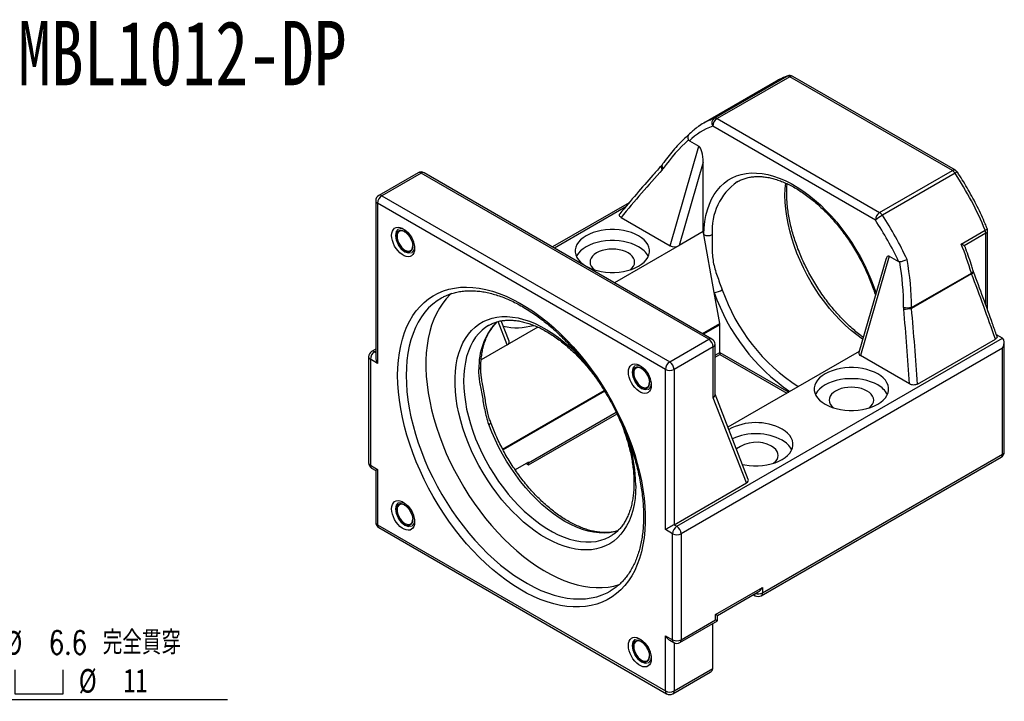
# Model space of a CAD drawing. Header units: millimetres. Extents: x 27 to 274, y 2 to 201.
# Tile 3 of 3: x 116 to 261, y 100 to 201. Entities that reach past the tile are written whole.
import ezdxf

# ---------------------------------------------------------------- set-up
doc = ezdxf.new("R2010")
doc.units = ezdxf.units.MM
doc.layers.add('FORMAT', color=7, linetype='Continuous')
doc.styles.add('SLDTEXTSTYLE0', font='TXT', dxfattribs={"width": 0.75})
doc.styles.add('SLDTEXTSTYLE1', font='TXT', dxfattribs={"width": 0.75, "bigfont": 'bigfont'})
doc.styles.add('SLDTEXTSTYLE3', font='TXT', dxfattribs={"width": 0.666667})
doc.dimstyles.new('SLDDIMSTYLE8', dxfattribs={"dimtxt": 3.5, "dimasz": 2.5, "dimexe": 0, "dimexo": 0.0625, "dimgap": 0.875, "dimtad": 0, "dimtih": 1, "dimtoh": 1, "dimdec": 1, "dimrnd": 1e-09, "dimzin": 12, "dimdsep": 46, "dimtxsty": 'SLDTEXTSTYLE0', "dimsah": 1, "dimcen": 0, "dimadec": 0, "dimazin": 3, "dimtfac": 1, "dimtofl": 0, "dimtmove": 0, "dimatfit": 3, "dimfxl": 0, "dimfrac": 2, "dimtolj": 1, "dimtzin": 12, "dimarcsym": 0})

# ---------------------------------------------------------------- blocks, each defined once
blk = doc.blocks.new('SW_SYMBOL_HOLE_SPOT')
at = {"layer": 'FORMAT', "color": 0}
for p, q in [((0, 875), (0, 75)), ((1600, 75), (1600, 875)), ((0, 75), (1600, 75))]:
    blk.add_line(p, q, dxfattribs=at)
blk = doc.blocks.new('_D_10')
at = {"layer": 'FORMAT'}
for p, q in [((91.04, 131.85), (104.25, 100.21)), ((104.25, 100.21), (146.25, 100.21))]:
    blk.add_line(p, q, dxfattribs=at)
blk.add_solid([(91.04, 131.85), (91.77, 129.45), (92.24, 129.64)], dxfattribs=at)
at = {"layer": 'FORMAT', "xscale": 0.004470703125, "yscale": 0.004470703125, "zscale": 0.004470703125}
blk.add_blockref('SW_SYMBOL_HOLE_SPOT', (114.8, 100.69), dxfattribs=at)
at = {"layer": 'FORMAT', "char_height": 3.5, "attachment_point": 1}
for s, insert, style in [('4 x', (105.84, 110.38), 'SLDTEXTSTYLE3'), ('%%c', (113.25, 110.33), 'SLDTEXTSTYLE0'), ('6.6 \\M+18AAE\\M+19153\\M+18AD1\\M+190FA', (119.84, 110.38), 'SLDTEXTSTYLE1'), ('%%c', (124.25, 104.72), 'SLDTEXTSTYLE0'), ('11', (130.84, 104.77), 'SLDTEXTSTYLE0')]:
    blk.add_mtext(s, dxfattribs=dict(at, insert=insert, style=style))

msp = doc.modelspace()

# ---------------------------------------------------------------- linework, layer by layer
at = {"color": 7, "linetype": 'Continuous', "lineweight": 25}
for p, q in [((218.231, 186.13), (228.979, 192.334)), ((229.378, 192.266), (218.63, 186.062)), ((253.428, 178.383), (229.378, 192.266)), ((253.878, 178.427), (229.828, 192.311)), ((227.405, 191.61), (216.657, 185.405)), ((242.044, 171.076), (217.994, 184.959)), ((218.63, 186.062), (242.68, 172.178)), ((214.553, 182.782), (215.948, 181.976)), ((211.705, 167.279), (215.948, 181.976)), ((216.584, 179.63), (213.027, 167.307)), ((216.584, 169.361), (216.584, 179.63)), ((174.415, 178.063), (168.616, 174.716)), ((174.865, 178.019), (169.066, 174.672)), ((217.433, 153.445), (174.865, 178.019)), ((217.883, 153.489), (175.315, 178.063)), ((242.68, 172.178), (253.428, 178.383)), ((253.828, 177.989), (243.08, 171.785)), ((221.656, 176.745), (221.619, 176.723)), ((168.166, 173.937), (168.166, 150.777)), ((168.43, 173.569), (168.43, 149.89)), ((210.998, 148.995), (168.43, 173.569)), ((169.066, 174.672), (211.634, 150.098)), ((205.625, 173.626), (194.313, 167.096)), ((204.45, 171.468), (211.705, 167.279)), ((172.401, 169.378), (172.372, 169.393)), ((216.584, 169.361), (213.027, 167.307)), ((216.66, 168.94), (216.584, 169.361)), ((218.208, 160.385), (216.66, 168.94)), ((254.745, 167.532), (258.28, 169.573)), ((258.374, 169.134), (255.167, 167.283)), ((258.638, 157.789), (258.638, 169.502)), ((213.027, 167.307), (203.487, 161.8)), ((243.586, 165.249), (239.611, 151.478)), ((244.09, 165.73), (239.848, 151.033)), ((244.09, 165.73), (245.485, 164.925)), ((256.273, 163.139), (247.385, 158.008)), ((247.408, 158.147), (256.238, 163.244)), ((256.559, 163.42), (256.512, 163.561)), ((219.042, 155.776), (218.208, 160.385)), ((187.893, 153.158), (186.715, 156.171)), ((184.887, 155.518), (184.844, 155.493)), ((192.143, 155.252), (187.622, 152.641)), ((219.059, 151.52), (219.059, 155.6)), ((211.634, 150.098), (217.433, 153.445)), ((212.695, 125.806), (260.849, 153.604)), ((248.267, 146.831), (259.788, 153.482)), ((260.849, 153.604), (259.946, 154.125)), ((261.113, 136.824), (261.113, 153.022)), ((168.166, 152.001), (167.556, 151.649)), ((187.622, 152.641), (183.756, 150.41)), ((218.069, 152.343), (212.271, 148.995)), ((260.849, 152.135), (213.331, 124.703)), ((218.069, 144.781), (218.069, 152.343)), ((218.333, 145.241), (218.333, 152.71)), ((239.664, 151.661), (220.238, 140.447)), ((260.849, 136.457), (260.849, 152.135)), ((167.106, 150.869), (167.106, 135.192)), ((167.369, 150.502), (167.369, 134.824)), ((168.43, 149.89), (167.369, 150.502)), ((218.333, 150.796), (219.059, 151.215)), ((219.059, 151.215), (228.975, 145.491)), ((247.103, 146.844), (239.848, 151.033)), ((207.401, 149.173), (207.372, 149.188)), ((210.998, 125.316), (210.998, 148.995)), ((212.271, 148.995), (212.271, 126.051)), ((184.384, 144.464), (183.994, 146.616)), ((222.977, 132.231), (218.069, 144.781)), ((223.248, 132.748), (218.333, 145.318)), ((190.775, 134.887), (203.847, 142.434)), ((225.166, 115.553), (260.662, 136.045)), ((225.352, 115.965), (260.849, 136.457)), ((167.369, 134.824), (168.43, 134.212)), ((167.556, 134.412), (168.166, 134.06)), ((168.166, 134.06), (168.166, 126.414)), ((168.43, 134.212), (168.43, 126.047)), ((190.775, 135.273), (188.8, 134.133)), ((190.44, 135.08), (190.775, 134.887)), ((190.775, 135.192), (190.775, 135.273)), ((212.271, 126.051), (222.977, 132.231)), ((172.401, 128.961), (172.372, 128.977)), ((168.43, 126.047), (210.998, 101.473)), ((168.616, 125.634), (211.184, 101.061)), ((212.059, 124.703), (210.998, 125.316)), ((212.271, 126.051), (212.695, 125.806)), ((202.801, 124.293), (202.885, 124.34)), ((212.059, 109.026), (212.059, 124.703)), ((213.331, 124.703), (213.331, 109.026)), ((218.422, 112.781), (225.352, 116.782)), ((225.352, 116.782), (225.352, 115.965)), ((202.813, 116.216), (202.849, 116.237)), ((218.686, 112.629), (224.716, 116.11)), ((224.009, 115.702), (224.266, 115.553)), ((218.422, 111.965), (218.422, 112.781)), ((218.686, 111.813), (218.686, 112.629)), ((213.145, 108.614), (218.686, 111.813)), ((213.331, 109.026), (218.422, 111.965)), ((217.998, 104.779), (217.998, 111.415)), ((210.998, 109.638), (212.059, 109.026)), ((210.998, 101.473), (210.998, 109.638)), ((207.401, 108.756), (207.372, 108.772)), ((211.634, 108.966), (212.245, 108.614)), ((212.084, 101.061), (217.625, 104.259)), ((212.271, 101.473), (217.998, 104.779))]:
    msp.add_line(p, q, dxfattribs=at)
at = {"color": 8, "linetype": 'Continuous', "lineweight": 25}
for p, q in [((228.979, 192.334), (229.079, 192.38)), ((205.127, 173.034), (194.577, 166.943)), ((258.374, 158.519), (258.374, 169.134)), ((187.622, 152.641), (186.278, 156.077)), ((216.482, 154.298), (219.042, 155.776)), ((219.059, 155.6), (216.643, 154.205)), ((168.166, 151.697), (168.006, 151.604)), ((168.006, 151.604), (168.166, 151.511)), ((218.333, 151.101), (219.059, 151.52)), ((219.059, 151.52), (229.239, 145.643)), ((186.925, 137.235), (201.934, 145.9)), ((202.019, 145.763), (186.999, 137.092)), ((190.775, 135.192), (203.728, 142.669)), ((190.704, 135.232), (190.775, 135.192)), ((212.271, 108.599), (212.271, 101.473))]:
    msp.add_line(p, q, dxfattribs=at)
at = {"color": 8, "linetype": 'Continuous', "lineweight": 25, "flags": 128}
for points in [[(228.979, 192.334), (228.331, 192.078), (228.245, 192.04)], [(217.553, 185.861), (217.72, 185.932), (218.231, 186.13)], [(216.66, 168.94), (216.714, 169.92), (216.825, 170.86), (216.993, 171.757), (217.217, 172.607), (217.496, 173.406), (217.829, 174.151), (218.214, 174.838), (218.65, 175.464), (219.136, 176.028), (219.668, 176.526), (220.244, 176.956), (220.863, 177.316), (221.521, 177.605), (222.216, 177.822), (222.944, 177.966), (223.703, 178.035), (224.489, 178.03), (225.299, 177.951), (226.129, 177.799), (226.976, 177.572), (227.836, 177.274), (228.706, 176.905), (229.581, 176.466), (230.458, 175.96), (231.333, 175.388), (232.202, 174.754), (233.062, 174.059), (233.909, 173.308), (234.739, 172.502), (235.549, 171.646), (236.335, 170.743), (237.094, 169.797), (237.822, 168.813), (238.517, 167.794), (239.175, 166.745), (239.794, 165.67), (240.37, 164.574), (240.902, 163.462), (241.388, 162.339), (241.824, 161.208), (242.148, 160.267)], [(240.177, 153.439), (240.129, 153.472), (239.286, 154.09), (238.453, 154.767), (237.632, 155.5), (236.829, 156.286), (236.046, 157.121), (235.287, 158.003), (234.555, 158.926), (233.854, 159.886), (233.186, 160.881), (232.555, 161.904), (231.964, 162.951), (231.415, 164.018), (230.91, 165.1), (230.452, 166.192), (230.044, 167.29), (229.686, 168.387), (229.38, 169.481), (229.128, 170.564), (228.931, 171.634), (228.789, 172.684), (228.704, 173.71), (228.676, 174.708), (228.704, 175.674), (228.782, 176.542)], [(171.155, 168.658), (171.184, 168.332), (171.27, 167.988), (171.409, 167.641), (171.594, 167.309), (171.817, 167.006), (172.067, 166.746), (172.333, 166.542), (172.602, 166.404), (172.861, 166.337), (173.099, 166.346), (173.305, 166.428), (173.468, 166.582), (173.581, 166.799), (173.639, 167.069), (173.646, 167.22)], [(256.238, 163.244), (256.35, 163.317), (256.436, 163.39), (256.492, 163.46), (256.515, 163.523), (256.512, 163.561)], [(256.273, 163.139), (256.386, 163.21), (256.474, 163.277), (256.533, 163.337), (256.56, 163.388), (256.559, 163.419)], [(177.865, 159.547), (177.247, 159.155), (176.596, 158.652), (175.99, 158.083), (175.43, 157.45), (174.918, 156.753), (174.454, 155.996), (174.042, 155.181), (173.682, 154.311), (173.376, 153.388), (173.124, 152.416), (172.927, 151.397), (172.786, 150.334), (172.701, 149.232), (172.673, 148.093)], [(206.614, 131.847), (206.586, 130.864), (206.502, 129.918), (206.362, 129.012), (206.168, 128.15), (205.919, 127.337), (205.617, 126.574), (205.263, 125.866), (204.859, 125.216), (204.406, 124.625), (203.907, 124.098), (203.362, 123.635), (202.776, 123.239), (202.149, 122.911), (201.485, 122.654), (200.786, 122.467), (200.056, 122.352), (199.297, 122.309), (198.513, 122.338), (197.707, 122.44), (196.882, 122.613), (196.042, 122.858), (195.19, 123.173), (194.33, 123.556), (193.466, 124.006), (192.6, 124.522), (191.738, 125.101), (190.881, 125.741), (190.035, 126.438), (189.202, 127.191), (188.386, 127.995), (187.591, 128.848), (186.819, 129.746), (186.074, 130.685), (185.359, 131.661), (184.678, 132.671), (184.032, 133.709), (183.425, 134.772), (182.859, 135.855), (182.337, 136.953), (181.86, 138.063), (181.431, 139.178), (181.052, 140.296), (180.724, 141.41), (180.449, 142.517), (180.227, 143.611), (180.06, 144.688), (179.948, 145.744), (179.892, 146.773), (179.892, 147.773), (179.948, 148.738), (180.06, 149.664), (180.227, 150.548), (180.449, 151.387), (180.724, 152.175), (181.052, 152.911), (181.431, 153.59), (181.86, 154.211), (182.337, 154.77), (182.859, 155.266), (183.425, 155.696), (184.032, 156.058), (184.678, 156.35), (185.359, 156.573), (186.074, 156.724), (186.819, 156.803), (187.591, 156.81), (188.386, 156.744), (189.202, 156.606), (190.035, 156.397), (190.881, 156.117), (191.738, 155.768), (192.6, 155.351), (193.466, 154.868), (194.33, 154.32), (195.19, 153.711), (196.042, 153.042), (196.882, 152.316), (197.707, 151.537), (198.513, 150.708), (198.686, 150.522)], [(184.844, 155.493), (184.446, 155.238), (183.897, 154.805), (183.392, 154.305), (182.935, 153.742), (182.526, 153.116), (182.168, 152.432), (181.862, 151.692), (181.61, 150.899), (181.413, 150.057), (181.272, 149.17), (181.186, 148.242), (181.158, 147.277), (181.186, 146.279), (181.272, 145.252), (181.413, 144.202), (181.61, 143.133), (181.862, 142.049), (182.168, 140.956), (182.526, 139.858), (182.935, 138.761), (183.392, 137.669), (183.897, 136.587), (184.446, 135.52), (185.038, 134.472), (185.668, 133.449), (186.336, 132.455), (187.037, 131.494), (187.769, 130.571), (188.528, 129.69), (189.311, 128.855), (190.115, 128.068), (190.935, 127.335), (191.769, 126.658), (192.612, 126.041), (193.461, 125.485), (194.311, 124.994), (195.16, 124.57), (196.003, 124.214), (196.836, 123.929), (197.657, 123.715), (198.46, 123.573), (199.244, 123.504), (200.003, 123.509), (200.735, 123.587), (201.436, 123.738), (202.103, 123.962), (202.734, 124.256), (202.801, 124.293)], [(172.673, 148.093), (172.701, 146.922), (172.786, 145.722), (172.927, 144.497), (173.124, 143.25), (173.376, 141.987), (173.682, 140.71), (174.042, 139.424), (174.454, 138.133), (174.918, 136.842), (175.43, 135.554), (175.99, 134.273), (176.596, 133.004), (177.247, 131.751), (177.939, 130.517), (178.671, 129.307), (179.441, 128.124), (180.245, 126.973), (181.082, 125.856), (181.948, 124.778), (182.842, 123.742), (183.759, 122.752), (184.698, 121.81), (185.654, 120.919), (186.626, 120.083), (187.61, 119.304), (188.602, 118.584), (189.6, 117.926), (190.601, 117.332), (191.6, 116.804), (192.596, 116.344), (193.584, 115.952), (194.562, 115.631), (195.527, 115.381), (196.475, 115.204), (197.403, 115.098), (198.309, 115.066), (199.189, 115.107), (200.041, 115.221), (200.862, 115.408), (201.649, 115.666), (202.4, 115.996), (202.813, 116.216)], [(206.155, 148.453), (206.184, 148.127), (206.27, 147.783), (206.409, 147.436), (206.594, 147.104), (206.817, 146.8), (207.067, 146.541), (207.333, 146.337), (207.602, 146.199), (207.861, 146.132), (208.099, 146.14), (208.305, 146.223), (208.468, 146.377), (208.581, 146.594), (208.639, 146.864), (208.646, 147.015)], [(184.9, 140.851), (185.014, 140.923), (185.101, 140.991), (185.159, 141.052), (185.185, 141.106), (185.184, 141.139)], [(203.953, 125.12), (203.436, 124.979), (202.713, 124.854), (201.96, 124.805), (201.18, 124.83), (200.378, 124.932), (199.555, 125.107), (198.717, 125.357), (197.868, 125.68), (197.01, 126.074), (196.149, 126.538), (195.287, 127.069), (194.43, 127.665), (193.58, 128.323), (192.742, 129.041), (191.92, 129.814), (191.117, 130.64), (190.337, 131.514), (189.584, 132.434), (188.861, 133.393), (188.171, 134.388), (187.518, 135.415), (186.905, 136.469), (186.334, 137.544), (185.808, 138.636), (185.329, 139.74), (184.9, 140.851)], [(171.155, 128.242), (171.184, 127.916), (171.27, 127.571), (171.409, 127.225), (171.594, 126.892), (171.817, 126.589), (172.067, 126.329), (172.333, 126.126), (172.602, 125.987), (172.861, 125.921), (173.099, 125.929), (173.305, 126.012), (173.468, 126.165), (173.581, 126.382), (173.639, 126.652), (173.646, 126.803)], [(206.155, 108.037), (206.184, 107.711), (206.27, 107.366), (206.409, 107.02), (206.594, 106.687), (206.817, 106.384), (207.067, 106.124), (207.333, 105.92), (207.602, 105.782), (207.861, 105.715), (208.099, 105.724), (208.305, 105.807), (208.468, 105.96), (208.581, 106.177), (208.639, 106.447), (208.646, 106.598)]]:
    msp.add_lwpolyline(points, dxfattribs=at)
at = {"color": 7, "linetype": 'Continuous', "lineweight": 25, "flags": 128}
for points in [[(228.245, 192.04), (227.707, 191.777), (227.405, 191.61)], [(170.518, 168.811), (170.547, 169.154), (170.633, 169.452), (170.772, 169.695), (170.961, 169.874), (171.192, 169.984), (171.458, 170.021), (171.75, 169.983), (172.058, 169.872), (172.37, 169.691), (172.678, 169.447), (172.97, 169.148), (173.236, 168.804), (173.467, 168.428), (173.656, 168.03), (173.795, 167.626), (173.881, 167.229), (173.909, 166.853), (173.881, 166.51), (173.795, 166.212), (173.656, 165.969), (173.467, 165.789), (173.236, 165.68), (172.97, 165.643), (172.678, 165.681), (172.37, 165.792), (172.058, 165.973), (171.75, 166.217), (171.458, 166.515), (171.192, 166.859), (170.961, 167.236), (170.772, 167.633), (170.633, 168.037), (170.547, 168.434), (170.518, 168.811)], [(172.479, 169.332), (172.479, 169.332), (172.22, 169.448), (171.973, 169.491), (171.752, 169.458), (171.567, 169.352), (171.428, 169.176), (171.342, 168.941), (171.312, 168.658), (171.342, 168.342), (171.428, 168.007), (171.567, 167.671), (171.752, 167.352), (171.973, 167.063), (172.22, 166.821), (172.479, 166.638), (172.739, 166.522), (172.985, 166.479), (173.207, 166.512), (173.391, 166.618), (173.53, 166.794), (173.617, 167.028), (173.646, 167.311), (173.646, 167.311)], [(207.038, 168.749), (206.541, 169.003), (205.994, 169.221), (205.406, 169.399), (204.785, 169.535), (204.14, 169.627), (203.481, 169.673), (202.817, 169.673), (202.158, 169.627), (201.513, 169.535), (200.892, 169.399), (200.304, 169.221), (199.757, 169.003), (199.26, 168.749), (198.819, 168.462), (198.442, 168.146), (198.134, 167.807), (197.898, 167.448), (197.739, 167.076), (197.659, 166.695), (197.659, 166.312), (197.739, 165.931), (197.898, 165.559), (198.134, 165.2), (198.442, 164.861), (198.819, 164.545), (199.26, 164.258), (199.757, 164.004), (200.304, 163.786), (200.892, 163.608), (201.513, 163.472), (202.158, 163.381), (202.817, 163.334), (203.481, 163.334), (204.14, 163.381), (204.785, 163.472), (205.406, 163.608), (205.994, 163.786), (206.541, 164.004), (207.038, 164.258), (207.479, 164.545), (207.856, 164.861), (208.164, 165.2), (208.4, 165.559), (208.559, 165.931), (208.639, 166.312), (208.639, 166.695), (208.559, 167.076), (208.4, 167.448), (208.164, 167.807), (207.856, 168.146), (207.479, 168.462), (207.038, 168.749)], [(207.038, 167.116), (206.541, 167.37), (205.994, 167.588), (205.406, 167.766), (204.785, 167.902), (204.14, 167.994), (203.481, 168.04), (202.817, 168.04), (202.158, 167.994), (201.513, 167.902), (200.892, 167.766), (200.304, 167.588), (199.757, 167.37), (199.26, 167.116), (198.819, 166.829), (198.442, 166.513), (198.134, 166.174), (197.898, 165.815), (197.834, 165.687)], [(205.482, 166.218), (205.089, 166.412), (204.647, 166.568), (204.169, 166.682), (203.665, 166.752), (203.149, 166.776), (202.633, 166.752), (202.129, 166.682), (201.651, 166.568), (201.209, 166.412), (200.816, 166.218), (200.479, 165.99), (200.209, 165.735), (200.011, 165.459), (199.89, 165.169), (199.849, 164.87), (199.89, 164.572), (200.011, 164.282), (200.209, 164.006), (200.479, 163.751), (200.53, 163.712)], [(205.768, 163.712), (205.819, 163.751), (206.089, 164.006), (206.287, 164.282), (206.408, 164.572), (206.449, 164.87), (206.408, 165.169), (206.287, 165.459), (206.089, 165.735), (205.819, 165.99), (205.482, 166.218)], [(171.4, 148.093), (171.428, 149.252), (171.513, 150.375), (171.654, 151.458), (171.851, 152.498), (172.103, 153.492), (172.41, 154.436), (172.77, 155.328), (173.182, 156.165), (173.646, 156.944), (174.159, 157.663), (174.72, 158.32), (175.328, 158.913), (175.98, 159.44), (176.674, 159.898), (177.409, 160.288), (178.182, 160.607), (178.99, 160.855), (179.832, 161.031), (180.704, 161.134), (181.604, 161.165), (182.529, 161.122), (183.477, 161.006), (184.443, 160.817), (185.426, 160.557), (186.422, 160.225), (187.429, 159.823), (188.442, 159.353), (189.459, 158.814), (190.477, 158.21), (191.493, 157.542), (192.503, 156.812), (193.505, 156.023), (194.495, 155.176), (195.47, 154.275), (196.427, 153.322), (197.364, 152.32), (198.277, 151.272), (199.163, 150.182), (200.021, 149.053), (200.846, 147.888), (201.637, 146.691), (202.391, 145.465), (203.106, 144.215), (203.78, 142.945), (204.41, 141.657), (204.994, 140.357), (205.532, 139.048), (206.02, 137.735), (206.458, 136.421), (206.845, 135.11), (207.178, 133.806), (207.458, 132.514), (207.682, 131.238), (207.851, 129.981), (207.964, 128.747), (208.021, 127.54), (208.021, 126.365), (207.964, 125.223), (207.851, 124.12), (207.682, 123.058), (207.458, 122.041), (207.178, 121.072), (206.845, 120.153), (206.458, 119.289), (206.02, 118.48), (205.532, 117.731), (204.994, 117.042), (204.41, 116.417), (203.78, 115.857), (203.106, 115.364), (202.391, 114.94), (201.637, 114.585), (200.846, 114.301), (200.021, 114.09), (199.163, 113.95), (198.277, 113.883), (197.364, 113.89), (196.427, 113.969), (195.47, 114.121), (194.495, 114.346), (193.505, 114.642), (192.503, 115.009), (191.493, 115.445), (190.477, 115.95), (189.459, 116.522), (188.442, 117.158), (187.429, 117.857), (186.422, 118.617), (185.426, 119.436), (184.443, 120.31), (183.477, 121.237), (182.529, 122.215), (181.604, 123.241), (180.704, 124.31), (179.832, 125.42), (178.99, 126.568), (178.182, 127.749), (177.409, 128.961), (176.674, 130.199), (175.98, 131.459), (175.328, 132.739), (174.72, 134.033), (174.159, 135.338), (173.646, 136.65), (173.182, 137.964), (172.77, 139.277), (172.41, 140.585), (172.103, 141.883), (171.851, 143.168), (171.654, 144.435), (171.513, 145.681), (171.428, 146.902), (171.4, 148.093)], [(179.359, 160.207), (179.187, 160.05), (178.603, 159.448), (178.067, 158.783), (177.579, 158.056), (177.141, 157.27), (176.755, 156.427), (176.422, 155.53), (176.142, 154.582), (175.918, 153.585), (175.749, 152.544), (175.636, 151.461), (175.579, 150.341), (175.579, 149.185), (175.636, 147.999), (175.749, 146.786), (175.918, 145.55), (176.142, 144.294), (176.422, 143.023), (176.755, 141.742), (177.141, 140.453), (177.579, 139.161), (178.067, 137.871), (178.603, 136.586), (179.187, 135.311), (179.815, 134.049), (180.487, 132.805), (181.199, 131.582), (181.951, 130.385), (182.738, 129.218), (183.559, 128.083), (184.411, 126.986), (185.291, 125.929), (186.197, 124.915), (187.125, 123.948), (188.073, 123.032), (189.038, 122.168), (190.016, 121.36), (191.004, 120.61), (192, 119.921), (192.999, 119.295), (194, 118.734), (194.998, 118.239), (195.99, 117.813), (196.974, 117.457), (197.946, 117.171), (198.902, 116.957), (199.841, 116.815), (200.758, 116.747), (201.652, 116.751), (202.518, 116.829), (203.355, 116.979), (204.159, 117.202), (204.195, 117.213)], [(219.059, 151.52), (219.059, 151.403), (219.059, 151.313), (219.059, 151.251), (219.059, 151.219), (219.059, 151.215)], [(205.518, 148.606), (205.547, 148.949), (205.633, 149.247), (205.772, 149.49), (205.961, 149.669), (206.192, 149.779), (206.458, 149.816), (206.75, 149.778), (207.058, 149.667), (207.37, 149.486), (207.678, 149.242), (207.97, 148.943), (208.236, 148.599), (208.467, 148.222), (208.656, 147.825), (208.795, 147.421), (208.881, 147.024), (208.909, 146.648), (208.881, 146.305), (208.795, 146.007), (208.656, 145.764), (208.467, 145.584), (208.236, 145.474), (207.97, 145.438), (207.678, 145.476), (207.37, 145.587), (207.058, 145.768), (206.75, 146.011), (206.458, 146.31), (206.192, 146.654), (205.961, 147.031), (205.772, 147.428), (205.633, 147.832), (205.547, 148.229), (205.518, 148.606)], [(207.479, 149.127), (207.479, 149.127), (207.22, 149.243), (206.973, 149.286), (206.752, 149.253), (206.567, 149.146), (206.428, 148.971), (206.342, 148.736), (206.312, 148.453), (206.342, 148.137), (206.428, 147.802), (206.567, 147.466), (206.752, 147.146), (206.973, 146.858), (207.22, 146.616), (207.479, 146.433), (207.739, 146.316), (207.985, 146.274), (208.207, 146.307), (208.391, 146.413), (208.53, 146.588), (208.617, 146.823), (208.646, 147.106), (208.646, 147.106)], [(242.393, 148.338), (241.896, 148.593), (241.35, 148.811), (240.762, 148.989), (240.141, 149.125), (239.496, 149.216), (238.836, 149.263), (238.172, 149.263), (237.513, 149.216), (236.868, 149.125), (236.247, 148.989), (235.659, 148.811), (235.112, 148.593), (234.615, 148.338), (234.175, 148.052), (233.798, 147.736), (233.489, 147.396), (233.253, 147.038), (233.094, 146.666), (233.014, 146.285), (233.014, 145.902), (233.094, 145.521), (233.253, 145.149), (233.489, 144.79), (233.798, 144.451), (234.175, 144.135), (234.615, 143.848), (235.112, 143.594), (235.659, 143.376), (236.247, 143.198), (236.868, 143.062), (237.513, 142.97), (238.172, 142.924), (238.836, 142.924), (239.496, 142.97), (240.141, 143.062), (240.762, 143.198), (241.35, 143.376), (241.896, 143.594), (242.393, 143.848), (242.834, 144.135), (243.211, 144.451), (243.52, 144.79), (243.755, 145.149), (243.914, 145.521), (243.994, 145.902), (243.994, 146.285), (243.914, 146.666), (243.755, 147.038), (243.52, 147.396), (243.211, 147.736), (242.834, 148.052), (242.393, 148.338)], [(242.393, 146.705), (241.896, 146.96), (241.35, 147.177), (240.762, 147.356), (240.141, 147.492), (239.496, 147.583), (238.836, 147.63), (238.172, 147.63), (237.513, 147.583), (236.868, 147.492), (236.247, 147.356), (235.659, 147.177), (235.112, 146.96), (234.615, 146.705), (234.175, 146.418), (233.798, 146.103), (233.489, 145.763), (233.253, 145.405), (233.189, 145.277)], [(240.838, 145.807), (240.444, 146.002), (240.002, 146.158), (239.524, 146.272), (239.021, 146.342), (238.504, 146.365), (237.988, 146.342), (237.485, 146.272), (237.006, 146.158), (236.565, 146.002), (236.171, 145.807), (235.835, 145.58), (235.564, 145.325), (235.366, 145.049), (235.245, 144.758), (235.204, 144.46), (235.245, 144.162), (235.366, 143.872), (235.564, 143.595), (235.835, 143.341), (235.885, 143.301)], [(241.124, 143.301), (241.174, 143.341), (241.445, 143.595), (241.643, 143.872), (241.764, 144.162), (241.804, 144.46), (241.764, 144.758), (241.643, 145.049), (241.445, 145.325), (241.174, 145.58), (240.838, 145.807)], [(222.38, 134.967), (222.726, 134.898), (223.371, 134.806), (224.03, 134.76), (224.694, 134.76), (225.354, 134.806), (225.998, 134.898), (226.619, 135.034), (227.208, 135.212), (227.754, 135.43), (228.251, 135.684), (228.692, 135.971), (229.069, 136.287), (229.378, 136.626), (229.613, 136.985), (229.772, 137.357), (229.852, 137.738), (229.852, 138.121), (229.772, 138.502), (229.613, 138.874), (229.378, 139.232), (229.069, 139.572), (228.692, 139.887), (228.251, 140.174)], [(226.981, 135.137), (227.032, 135.176), (227.303, 135.431), (227.501, 135.708), (227.622, 135.998), (227.662, 136.296), (227.622, 136.594), (227.501, 136.885), (227.303, 137.161), (227.032, 137.416), (226.696, 137.643)], [(190.775, 134.887), (190.775, 134.891), (190.775, 134.923), (190.775, 134.985), (190.775, 135.075), (190.775, 135.192)], [(170.518, 128.394), (170.547, 128.737), (170.633, 129.035), (170.772, 129.278), (170.961, 129.457), (171.192, 129.567), (171.458, 129.604), (171.75, 129.566), (172.058, 129.455), (172.37, 129.274), (172.678, 129.03), (172.97, 128.731), (173.236, 128.388), (173.467, 128.011), (173.656, 127.614), (173.795, 127.21), (173.881, 126.813), (173.909, 126.436), (173.881, 126.093), (173.795, 125.795), (173.656, 125.552), (173.467, 125.373), (173.236, 125.263), (172.97, 125.226), (172.678, 125.264), (172.37, 125.375), (172.058, 125.556), (171.75, 125.8), (171.458, 126.099), (171.192, 126.443), (170.961, 126.819), (170.772, 127.217), (170.633, 127.621), (170.547, 128.017), (170.518, 128.394)], [(172.479, 128.915), (172.479, 128.916), (172.22, 129.032), (171.973, 129.074), (171.752, 129.042), (171.567, 128.935), (171.428, 128.76), (171.342, 128.525), (171.312, 128.242), (171.342, 127.925), (171.428, 127.59), (171.567, 127.255), (171.752, 126.935), (171.973, 126.647), (172.22, 126.405), (172.479, 126.221), (172.739, 126.105), (172.985, 126.062), (173.207, 126.095), (173.391, 126.202), (173.53, 126.377), (173.617, 126.612), (173.646, 126.895), (173.646, 126.895)], [(218.686, 112.629), (218.669, 112.639), (218.618, 112.669), (218.534, 112.717), (218.422, 112.781)], [(218.686, 111.813), (218.669, 111.823), (218.618, 111.852), (218.534, 111.9), (218.422, 111.965)], [(205.518, 108.189), (205.547, 108.532), (205.633, 108.83), (205.772, 109.073), (205.961, 109.252), (206.192, 109.362), (206.458, 109.399), (206.75, 109.361), (207.058, 109.25), (207.37, 109.069), (207.678, 108.825), (207.97, 108.526), (208.236, 108.183), (208.467, 107.806), (208.656, 107.409), (208.795, 107.005), (208.881, 106.608), (208.909, 106.231), (208.881, 105.888), (208.795, 105.59), (208.656, 105.347), (208.467, 105.168), (208.236, 105.058), (207.97, 105.021), (207.678, 105.059), (207.37, 105.17), (207.058, 105.351), (206.75, 105.595), (206.458, 105.894), (206.192, 106.237), (205.961, 106.614), (205.772, 107.012), (205.633, 107.415), (205.547, 107.812), (205.518, 108.189)], [(207.479, 108.71), (207.479, 108.71), (207.22, 108.827), (206.973, 108.869), (206.752, 108.836), (206.567, 108.73), (206.428, 108.555), (206.342, 108.32), (206.312, 108.037), (206.342, 107.72), (206.428, 107.385), (206.567, 107.05), (206.752, 106.73), (206.973, 106.442), (207.22, 106.2), (207.479, 106.016), (207.739, 105.9), (207.985, 105.857), (208.207, 105.89), (208.391, 105.997), (208.53, 106.172), (208.617, 106.407), (208.646, 106.69), (208.646, 106.69)]]:
    msp.add_lwpolyline(points, dxfattribs=at)
at = {"color": 7, "linetype": 'Continuous', "lineweight": 18, "flags": 128}
for points in [[(171.065, 168.801), (171.173, 169.364), (171.479, 169.717), (171.938, 169.806), (172.479, 169.618), (173.02, 169.181), (173.479, 168.562), (173.786, 167.856), (173.893, 167.169), (173.786, 166.606), (173.479, 166.253), (173.02, 166.164), (172.479, 166.352), (171.938, 166.789), (171.479, 167.407), (171.173, 168.114), (171.065, 168.801)], [(207.479, 149.413), (208.02, 148.976), (208.479, 148.357), (208.786, 147.651), (208.893, 146.963), (208.786, 146.401), (208.479, 146.048), (208.02, 145.959), (207.479, 146.147), (206.938, 146.584), (206.479, 147.202), (206.173, 147.909), (206.065, 148.596), (206.173, 149.159), (206.479, 149.512), (206.938, 149.601), (207.479, 149.413)], [(172.479, 125.935), (171.938, 126.372), (171.479, 126.991), (171.173, 127.698), (171.065, 128.385), (171.173, 128.947), (171.479, 129.3), (171.938, 129.389), (172.479, 129.201), (173.02, 128.765), (173.479, 128.146), (173.786, 127.439), (173.893, 126.752), (173.786, 126.189), (173.479, 125.836), (173.02, 125.747), (172.479, 125.935)], [(208.893, 106.547), (208.786, 105.984), (208.479, 105.631), (208.02, 105.542), (207.479, 105.73), (206.938, 106.167), (206.479, 106.786), (206.173, 107.492), (206.065, 108.18), (206.173, 108.742), (206.479, 109.095), (206.938, 109.184), (207.479, 108.996), (208.02, 108.559), (208.479, 107.941), (208.786, 107.234), (208.893, 106.547)]]:
    msp.add_lwpolyline(points, dxfattribs=at)
at = {"color": 7, "linetype": 'Continuous', "lineweight": 25}
for centre, radius, start, end in [((229.104, 191.862), 0.488, 55.85738, 104.86157), ((229.378, 191.532), 0.9, 60.00269, 109.46402), ((221.037, 176.343), 9.138, 109.45187, 135.20193), ((221.336, 177.299), 9.36, 113.8382, 126.15504), ((218.759, 185.414), 0.89, 126.40399, 210.69175), ((219.376, 184.897), 1.383, 122.60531, 177.39469), ((218.356, 185.658), 0.488, 55.85738, 104.86157), ((174.865, 177.284), 0.9, 60.00269, 119.99731), ((252.773, 177.317), 1.251, 32.4973, 58.38546), ((213.814, 151.436), 48.023, 22.18934, 33.56816), ((253.428, 177.648), 0.9, 33.54977, 60.00269), ((169.066, 173.937), 0.9, 119.99731, 180), ((169.812, 173.506), 1.383, 122.60543, 177.39452), ((243.426, 171.013), 1.383, 122.60531, 177.39469), ((242.025, 171.113), 1.251, 32.4973, 58.38546), ((247.164, 164.708), 8.171, 119.98836, 128.79891), ((203.077, 145.237), 46.756, 24.90307, 33.54832), ((202.835, 145.098), 48.289, 24.6404, 33.54948), ((217.316, 170.121), 1.35, 240.94641, 297.1816), ((257.188, 169.11), 1.186, 1.19533, 22.98682), ((257.738, 169.502), 0.9, 0, 22.12409), ((214.235, 151.022), 43.744, 16.22431, 22.17381), ((205.497, 164.151), 3.341, 27.36674, 62.52662), ((257.571, 163.632), 1.389, 196.20305, 200.7726), ((-114.595, 22.666), 396.58, 19.2603, 20.74514), ((217.895, 163.41), 3.041, 275.92027, 299.82631), ((246.808, 165.895), 7.771, 265.71198, 274.43024), ((243.049, 198.452), 40.675, 274.49749, 276.11907), ((189.001, 164.327), 9.165, 257.54878, 285.84666), ((218.064, 155.595), 0.995, 0.27282, 10.49754), ((216.687, 152.28), 1.383, 2.60546, 57.39461), ((217.433, 152.71), 0.9, 0, 60.00269), ((168.006, 150.869), 0.9, 119.99731, 180), ((168.751, 150.439), 1.383, 122.60547, 177.39454), ((212.38, 148.932), 1.383, 122.60543, 177.39452), ((210.889, 148.932), 1.383, 2.60546, 57.39461), ((211.634, 150.224), 1.383, 242.6096, 297.39038), ((240.852, 143.741), 3.341, 27.36663, 62.5267), ((224.368, 132.789), 8.344, 62.26236, 118.64054), ((224.343, 130.957), 8.532, 62.73927, 113.82849), ((226.71, 135.577), 3.341, 27.36644, 62.5269), ((224.404, 133.474), 4.757, 61.19992, 127.72721), ((260.213, 136.824), 0.9, 299.99731, 0), ((168.006, 135.192), 0.9, 180, 240.00269), ((169.066, 126.414), 0.9, 180, 240.00269), ((213.44, 124.64), 1.383, 122.60547, 177.39454), ((211.95, 124.64), 1.383, 2.60537, 57.39464), ((212.695, 125.932), 1.383, 242.60953, 297.39046), ((224.716, 116.333), 0.9, 240.00269, 299.99731), ((212.695, 110.254), 1.383, 242.60953, 297.39046), ((212.695, 109.393), 0.9, 240.00269, 299.99731), ((211.634, 102.701), 1.383, 242.6096, 297.39038), ((211.634, 101.84), 0.9, 240.00269, 299.99731)]:
    msp.add_arc(centre, radius, start, end, dxfattribs=at)
at = {"color": 8, "linetype": 'Continuous', "lineweight": 25}
for centre, radius, start, end in [((229.642, 191.898), 0.453, 65.69311, 125.61774), ((210.981, 178.901), 0.59, 151.60917, 221.50744), ((211.01, 179.07), 0.524, 159.27859, 229.24828), ((174.601, 177.651), 0.453, 54.38225, 114.30707), ((175.128, 177.651), 0.453, 65.69303, 125.61762), ((253.692, 178.015), 0.453, 65.69311, 125.61774), ((254.346, 177.295), 0.867, 101.16034, 126.73585), ((226.69, 169.555), 8.781, 125.2817, 184.15102), ((168.803, 174.304), 0.453, 54.38225, 114.30707), ((168.617, 173.982), 0.453, 185.69471, 245.62551), ((171.914, 168.778), 0.768, 53.30725, 188.92675), ((258.128, 170.031), 0.483, 288.39651, 336.79597), ((258.187, 169.547), 0.453, 294.37449, 354.30503), ((246.143, 170.116), 29.581, 199.20601, 235.51651), ((245.665, 169.83), 27.776, 199.03261, 237.28589), ((193.019, 149.401), 9.602, 136.16793, 182.40036), ((217.696, 153.077), 0.453, 65.69303, 125.61762), ((167.742, 151.236), 0.453, 54.38215, 114.30721), ((217.882, 152.755), 0.453, 294.37455, 354.30522), ((167.556, 150.914), 0.453, 185.69473, 245.62565), ((183.233, 149.416), 0.459, 294.79309, 353.58364), ((206.914, 148.573), 0.768, 53.3072, 188.92691), ((183.361, 131.55), 23.254, 0.73132, 18.39852), ((260.421, 136.403), 0.432, 304.05756, 7.25512), ((260.662, 136.869), 0.453, 294.37473, 354.30505), ((167.556, 135.237), 0.453, 185.69473, 245.62565), ((167.799, 134.77), 0.433, 172.86594, 235.82176), ((171.914, 128.361), 0.768, 53.30735, 188.92665), ((168.617, 126.459), 0.453, 185.69471, 245.62551), ((168.86, 125.993), 0.433, 172.86609, 235.82177), ((224.452, 115.857), 0.356, 195.78777, 238.48873), ((224.712, 117.205), 1.395, 252.92446, 297.31296), ((224.911, 115.917), 0.444, 305.01467, 6.29802), ((206.914, 108.156), 0.768, 53.30731, 188.9268), ((212.501, 108.978), 0.445, 173.81634, 234.87136), ((212.89, 108.977), 0.444, 305.01467, 6.29802), ((211.428, 101.419), 0.433, 172.86609, 235.82177), ((211.843, 101.418), 0.432, 304.05737, 7.25477)]:
    msp.add_arc(centre, radius, start, end, dxfattribs=at)
at = {"color": 7, "linetype": 'Continuous', "lineweight": 25}
for centre, major_axis, ratio, start_param, end_param in [((225.588, 158.504), (-0.605, 28.762), 0.7172588, 0.5421732, 0.7786662), ((215.948, 179.998), (-0.129, 2.012), 0.3097571, 4.5090312, 6.0798275), ((329.834, -29.424), (-5.563, 264.378), 0.7172588, 0.6507202, 0.6927299), ((209.677, 180.013), (-0.04, 1.91), 0.7172588, 3.7923129, 3.9202588), ((212.39, 167.675), (0.935, 0.06), 0.5741336, 3.8532638, 5.4240601), ((244.09, 163.751), (-0.129, 2.012), 0.3097571, 6.0798275, 6.9948564), ((225.588, 158.504), (-0.605, 28.762), 0.7172588, 4.6848507, 4.9213437), ((226.179, 158.572), (-1.192, 29.573), 0.7167907, 4.6691589, 4.9105231), ((247.598, 158.122), (-0.04, 1.91), 0.7172588, 1.543258, 1.671204), ((58.124, 127.431), (-5.563, 264.378), 0.7172588, 4.770787, 4.8127966), ((248.189, 158.19), (0.464, 1.052), 0.6370499, 1.8841412, 2.0120872), ((58.715, 127.499), (-6.15, 265.191), 0.7172211, 4.7687111, 4.8110432), ((186.985, 153.009), (0.93, 0.051), 0.5749634, 5.4344558, 6.470222), ((260.213, 152.502), (0.636, 1.102), 0.5773346, 4.7124296, 6.2832259), ((240.533, 151.428), (0.935, 0.06), 0.5741336, 2.9382348, 3.8532638), ((169.066, 150.257), (-0.636, 1.102), 0.5773346, 0.7853575, 1.5707557), ((217.433, 145.148), (0.893, 0.168), 0.6673055, 5.3726031, 6.1580013), ((169.066, 134.579), (0.9, 0.52), 0.0000704, 2.3561539, 3.141552), ((222.34, 132.598), (0.93, 0.051), 0.5749634, 5.4344558, 6.470222), ((211.634, 125.683), (0.9, 0.52), 0.0000704, 0.7853575, 2.3561539), ((224.716, 117.149), (0.636, 1.102), 0.5773346, 3.9269502, 4.7124296), ((211.634, 110.005), (-0.636, 1.102), 0.5773346, 1.5707557, 2.3562351), ((216.725, 104.779), (1.273, 0), 0.5773815, 5.4977059, 6.2831853)]:
    msp.add_ellipse(centre, major_axis=major_axis, ratio=ratio, start_param=start_param, end_param=end_param, dxfattribs=at)
for points, knots in [([(229.079, 192.38), (228.932, 192.327), (228.668, 192.233), (228.415, 192.113), (228.303, 192.06)], [0, 0, 0, 0, 0.5545606, 1, 1, 1, 1]), ([(214.483, 183.713), (214.34, 183.588), (213.897, 183.198), (213.177, 182.497), (212.335, 181.591), (211.527, 180.626), (210.929, 179.836), (210.601, 179.369), (210.52, 179.255)], [0, 0, 0, 0, 0.0978876, 0.3048565, 0.5127694, 0.7217898, 0.9318349, 1, 1, 1, 1]), ([(214.477, 183.692), (214.456, 183.675), (214.38, 183.613), (214.325, 183.435), (214.319, 183.183), (214.389, 183.006), (214.425, 182.917)], [0, 0, 0, 0, 0.1102451, 0.4083588, 0.7041347, 1, 1, 1, 1]), ([(215.762, 184.819), (215.741, 184.805), (215.487, 184.633), (215.038, 184.256), (214.635, 183.861), (214.436, 183.666)], [0, 0, 0, 0, 0.0444715, 0.5268245, 1, 1, 1, 1]), ([(210.462, 179.182), (210.028, 178.698), (208.769, 177.296), (206.694, 174.917), (205.08, 172.985), (204.265, 172.009)], [0, 0, 0, 0, 0.2067297, 0.59928, 1, 1, 1, 1]), ([(210.52, 179.255), (210.515, 179.248), (210.496, 179.221), (210.477, 179.198), (210.462, 179.182)], [0, 0, 0, 0, 0.2512858, 1, 1, 1, 1]), ([(258.571, 169.841), (258.478, 170.066), (258.209, 170.719), (257.731, 171.794), (257.125, 173.059), (256.479, 174.309), (255.795, 175.542), (255.087, 176.733), (254.541, 177.596), (254.238, 178.056), (254.179, 178.145)], [0, 0, 0, 0, 0.0787433, 0.2279269, 0.3770987, 0.5262541, 0.6754009, 0.824546, 0.9658535, 1, 1, 1, 1]), ([(221.627, 176.718), (221.724, 176.776), (221.999, 176.942), (222.488, 177.146), (223.091, 177.334), (223.725, 177.455), (224.385, 177.514), (225.068, 177.51), (225.773, 177.443), (226.496, 177.314), (227.237, 177.123), (227.991, 176.871), (228.757, 176.559), (229.532, 176.187), (230.312, 175.756), (231.096, 175.269), (231.878, 174.725), (232.657, 174.129), (233.429, 173.48), (234.19, 172.783), (234.938, 172.039), (235.669, 171.252), (236.381, 170.424), (237.069, 169.559), (237.733, 168.66), (238.368, 167.73), (238.972, 166.775), (239.542, 165.796), (240.077, 164.799), (240.574, 163.788), (241.032, 162.765), (241.446, 161.737), (241.79, 160.795), (241.976, 160.198), (242.055, 159.944)], [0, 0, 0, 0, 0.0184635, 0.0519851, 0.0853917, 0.1185295, 0.1513251, 0.1837801, 0.2159423, 0.2478769, 0.2796485, 0.3113121, 0.3429114, 0.3744785, 0.4060363, 0.4375959, 0.4691685, 0.5007608, 0.5323763, 0.5640159, 0.5956793, 0.6273647, 0.6590699, 0.690792, 0.722528, 0.7542746, 0.7860286, 0.8177865, 0.8495449, 0.8812994, 0.9130463, 0.9447823, 0.9765039, 1, 1, 1, 1]), ([(240.265, 153.746), (240.098, 153.866), (239.67, 154.175), (238.987, 154.731), (238.22, 155.404), (237.466, 156.127), (236.726, 156.895), (236.005, 157.704), (235.306, 158.553), (234.63, 159.436), (233.982, 160.352), (233.363, 161.296), (232.777, 162.264), (232.225, 163.253), (231.71, 164.259), (231.234, 165.276), (230.799, 166.303), (230.407, 167.333), (230.058, 168.363), (229.755, 169.389), (229.498, 170.406), (229.288, 171.41), (229.127, 172.398), (229.013, 173.364), (228.948, 174.306), (228.934, 175.217), (228.952, 175.927), (228.991, 176.319), (229.002, 176.431)], [0, 0, 0, 0, 0.0256153, 0.065461, 0.1053369, 0.1452432, 0.1851784, 0.22514, 0.2651245, 0.3051285, 0.3451478, 0.3851782, 0.4252156, 0.4652556, 0.5052934, 0.5453236, 0.5853421, 0.6253444, 0.6653263, 0.7052835, 0.7452122, 0.7851088, 0.8249704, 0.8647951, 0.9045827, 0.9443352, 0.984058, 1, 1, 1, 1]), ([(204.45, 171.468), (204.384, 171.513), (204.252, 171.603), (204.175, 171.77), (204.186, 171.911), (204.25, 171.981), (204.271, 172.003)], [0, 0, 0, 0, 0.2988767, 0.5991649, 0.8692382, 1, 1, 1, 1]), ([(172.379, 169.386), (172.42, 169.364), (172.518, 169.309), (172.7, 169.163), (172.903, 168.96), (173.102, 168.713), (173.281, 168.433), (173.432, 168.136), (173.546, 167.836), (173.616, 167.554), (173.646, 167.344), (173.643, 167.252), (173.642, 167.225)], [0, 0, 0, 0, 0.0740906, 0.1795699, 0.2878556, 0.3985955, 0.5109628, 0.6239833, 0.7364804, 0.8473533, 0.9558261, 1, 1, 1, 1]), ([(217.933, 168.919), (217.917, 168.293), (217.889, 167.626), (217.904, 166.603), (217.918, 166.258), (217.975, 165.566), (218.02, 165.218), (218.144, 164.529), (218.224, 164.188), (218.414, 163.51), (218.523, 163.173), (218.878, 162.158), (219.15, 161.482), (219.407, 160.772)], [0, 0, 0, 0, 0.25, 0.25, 0.375, 0.375, 0.5, 0.5, 0.625, 0.625, 0.75, 0.75, 1, 1, 1, 1]), ([(255.167, 167.283), (255.115, 167.324), (255.052, 167.365), (254.911, 167.449), (254.83, 167.491), (254.745, 167.532)], [0, 0, 0, 0, 0.5, 0.5, 1, 1, 1, 1]), ([(255.167, 167.283), (255.23, 167.217), (255.307, 167.137), (255.343, 167.013), (255.349, 166.991)], [0, 0, 0, 0, 0.8264857, 1, 1, 1, 1]), ([(256.512, 163.561), (256.445, 163.788), (256.251, 164.444), (255.892, 165.531), (255.568, 166.449), (255.376, 166.935), (255.353, 166.993)], [0, 0, 0, 0, 0.1982648, 0.5739443, 0.9495375, 1, 1, 1, 1]), ([(245.644, 164.895), (245.794, 164.936), (245.984, 164.992), (246.279, 165.083), (246.375, 165.114), (246.562, 165.174), (246.65, 165.204), (246.727, 165.23)], [0, 0, 0, 0, 0.5, 0.5, 0.75, 0.75, 1, 1, 1, 1]), ([(260.009, 153.946), (259.799, 154.545), (259.138, 156.427), (257.998, 159.585), (257.038, 162.143), (256.559, 163.42)], [0, 0, 0, 0, 0.18957877, 0.59557903, 1, 1, 1, 1]), ([(177.867, 159.542), (178.037, 159.637), (178.422, 159.854), (179.063, 160.117), (179.782, 160.346), (180.532, 160.508), (181.309, 160.607), (182.11, 160.643), (182.934, 160.615), (183.779, 160.523), (184.642, 160.37), (185.521, 160.154), (186.415, 159.876), (187.32, 159.536), (188.235, 159.137), (189.157, 158.678), (190.084, 158.16), (191.012, 157.585), (191.939, 156.954), (192.862, 156.269), (193.779, 155.531), (194.687, 154.743), (195.583, 153.907), (196.464, 153.025), (197.328, 152.099), (198.173, 151.133), (198.995, 150.128), (199.792, 149.088), (200.562, 148.016), (201.303, 146.915), (202.013, 145.787), (202.689, 144.637), (203.329, 143.467), (203.932, 142.282), (204.496, 141.083), (205.02, 139.876), (205.501, 138.663), (205.939, 137.448), (206.332, 136.234), (206.679, 135.026), (206.979, 133.826), (207.232, 132.638), (207.437, 131.465), (207.594, 130.312), (207.701, 129.181), (207.76, 128.076), (207.77, 127), (207.732, 125.955), (207.645, 124.946), (207.511, 123.974), (207.33, 123.043), (207.103, 122.155), (206.83, 121.311), (206.513, 120.515), (206.153, 119.768), (205.75, 119.071), (205.306, 118.425), (204.82, 117.833), (204.295, 117.295), (203.727, 116.815), (203.233, 116.457), (202.914, 116.282), (202.811, 116.225)], [0, 0, 0, 0, 0.01376383, 0.03122152, 0.04863678, 0.06597248, 0.0832071, 0.10033519, 0.11736351, 0.134306, 0.15117948, 0.16800063, 0.18478442, 0.20154334, 0.21828737, 0.23502413, 0.25175902, 0.26849505, 0.28523529, 0.30198173, 0.3187355, 0.33549713, 0.35226667, 0.36904388, 0.38582825, 0.4026191, 0.41941572, 0.43621722, 0.45302273, 0.46983133, 0.48664208, 0.50345406, 0.5202663, 0.5370776, 0.55388693, 0.57069335, 0.58749584, 0.60429352, 0.62108541, 0.63787066, 0.65464838, 0.67141784, 0.68817841, 0.70492966, 0.72167143, 0.73840399, 0.7551281, 0.77184531, 0.78855812, 0.80526978, 0.82198425, 0.83870824, 0.85545064, 0.87222286, 0.88903885, 0.90591478, 0.92286797, 0.93991476, 0.95706715, 0.97432824, 0.99168768, 1, 1, 1, 1]), ([(183.689, 149.365), (183.695, 149.519), (183.71, 149.966), (183.771, 150.68), (183.888, 151.493), (184.052, 152.263), (184.259, 152.988), (184.511, 153.667), (184.804, 154.297), (185.138, 154.878), (185.515, 155.404), (185.836, 155.787), (186.044, 155.975), (186.1, 156.026)], [0, 0, 0, 0, 0.0525595, 0.152783, 0.2529812, 0.3532023, 0.4535243, 0.5540558, 0.6549418, 0.7563632, 0.8585272, 0.9616406, 1, 1, 1, 1]), ([(184.852, 155.49), (184.981, 155.565), (185.289, 155.744), (185.816, 155.955), (186.424, 156.132), (187.062, 156.243), (187.726, 156.291), (188.414, 156.276), (189.122, 156.199), (189.848, 156.06), (190.591, 155.859), (191.347, 155.597), (192.115, 155.275), (192.891, 154.893), (193.672, 154.453), (194.455, 153.956), (195.238, 153.404), (196.016, 152.798), (196.786, 152.142), (197.545, 151.437), (198.29, 150.685), (199.019, 149.891), (199.726, 149.056), (200.351, 148.267), (200.727, 147.744), (200.886, 147.523)], [0, 0, 0, 0, 0.0337686, 0.080357, 0.1267435, 0.1727312, 0.2182374, 0.2632779, 0.3079256, 0.3522722, 0.3964059, 0.4404007, 0.4843145, 0.5281897, 0.5720552, 0.6159261, 0.6598169, 0.7037362, 0.7476881, 0.7916737, 0.8356919, 0.8797403, 0.9238156, 0.9679137, 1, 1, 1, 1]), ([(259.997, 153.942), (260.009, 153.921), (260.056, 153.836), (260.011, 153.683), (259.901, 153.551), (259.809, 153.495), (259.788, 153.482)], [0, 0, 0, 0, 0.1308255, 0.5345935, 0.8919146, 1, 1, 1, 1]), ([(184.9, 140.851), (184.643, 141.562), (184.468, 142.292), (184.248, 143.378), (184.183, 143.738), (184.056, 144.452), (183.995, 144.805), (183.87, 145.494), (183.807, 145.83), (183.686, 146.486), (183.628, 146.808), (183.478, 147.759), (183.41, 148.373), (183.426, 148.999)], [0, 0, 0, 0, 0.25, 0.25, 0.375, 0.375, 0.5, 0.5, 0.625, 0.625, 0.75, 0.75, 1, 1, 1, 1]), ([(183.994, 146.616), (183.977, 146.71), (183.91, 147.075), (183.806, 147.693), (183.72, 148.434), (183.674, 148.994), (183.684, 149.285), (183.686, 149.361)], [0, 0, 0, 0, 0.09684374, 0.37301921, 0.66276909, 0.9120159, 1, 1, 1, 1]), ([(207.379, 149.181), (207.42, 149.159), (207.518, 149.104), (207.7, 148.958), (207.903, 148.755), (208.102, 148.508), (208.281, 148.228), (208.432, 147.931), (208.546, 147.63), (208.616, 147.349), (208.646, 147.139), (208.643, 147.047), (208.642, 147.02)], [0, 0, 0, 0, 0.07409, 0.17957, 0.2878552, 0.3985951, 0.5109629, 0.6239831, 0.7364802, 0.8473532, 0.9558261, 1, 1, 1, 1]), ([(248.267, 146.831), (248.19, 146.786), (248.1, 146.75), (247.899, 146.702), (247.79, 146.69), (247.574, 146.694), (247.466, 146.71), (247.27, 146.762), (247.18, 146.8), (247.103, 146.844)], [0, 0, 0, 0, 0.25, 0.25, 0.5, 0.5, 0.75, 0.75, 1, 1, 1, 1]), ([(185.171, 141.132), (185.097, 141.335), (184.928, 141.797), (184.724, 142.579), (184.532, 143.492), (184.426, 144.129), (184.371, 144.462)], [0, 0, 0, 0, 0.1877146, 0.4265355, 0.7008429, 1, 1, 1, 1]), ([(203.922, 142.287), (204.06, 141.981), (204.35, 141.335), (204.741, 140.34), (205.107, 139.309), (205.427, 138.281), (205.702, 137.261), (205.929, 136.251), (206.108, 135.257), (206.24, 134.282), (206.321, 133.348), (206.348, 132.663), (206.35, 132.296), (206.35, 132.214)], [0, 0, 0, 0, 0.0890371, 0.1881376, 0.2871913, 0.3861878, 0.4851172, 0.5839702, 0.6827388, 0.7814175, 0.8800039, 0.9733453, 1, 1, 1, 1]), ([(203.937, 125.137), (203.78, 125.093), (203.421, 124.991), (202.823, 124.907), (202.154, 124.871), (201.461, 124.901), (200.749, 124.992), (200.019, 125.146), (199.273, 125.361), (198.513, 125.636), (197.744, 125.972), (196.966, 126.367), (196.184, 126.82), (195.401, 127.33), (194.619, 127.894), (193.843, 128.512), (193.075, 129.18), (192.318, 129.895), (191.577, 130.657), (190.853, 131.461), (190.15, 132.303), (189.471, 133.182), (188.818, 134.094), (188.195, 135.034), (187.604, 135.999), (187.047, 136.985), (186.527, 137.988), (186.045, 139.005), (185.612, 140.012), (185.335, 140.725), (185.2, 141.095), (185.184, 141.139)], [0, 0, 0, 0, 0.0290588, 0.066271, 0.1030897, 0.1395414, 0.175691, 0.2116133, 0.2473778, 0.2830415, 0.3186483, 0.3542302, 0.3898072, 0.4253918, 0.4609946, 0.4966214, 0.5322751, 0.5679561, 0.6036632, 0.6393942, 0.6751462, 0.7109161, 0.7467001, 0.7824947, 0.8182961, 0.8541004, 0.8899034, 0.9257002, 0.9614871, 0.9953733, 1, 1, 1, 1]), ([(206.35, 132.214), (206.349, 132.058), (206.345, 131.603), (206.302, 130.874), (206.207, 130.043), (206.064, 129.254), (205.877, 128.507), (205.645, 127.806), (205.371, 127.153), (205.056, 126.55), (204.7, 125.997), (204.303, 125.497), (203.868, 125.049), (203.389, 124.661), (203.034, 124.412), (202.829, 124.311), (202.807, 124.301)], [0, 0, 0, 0, 0.0408622, 0.1187571, 0.1966211, 0.2744857, 0.3523978, 0.4304304, 0.5086827, 0.5872826, 0.6663833, 0.7461497, 0.8267259, 0.9081807, 0.9904373, 1, 1, 1, 1]), ([(172.379, 128.969), (172.42, 128.947), (172.518, 128.892), (172.7, 128.747), (172.903, 128.544), (173.102, 128.296), (173.281, 128.017), (173.432, 127.719), (173.546, 127.419), (173.616, 127.138), (173.646, 126.927), (173.643, 126.835), (173.642, 126.808)], [0, 0, 0, 0, 0.0740907, 0.17957, 0.2878557, 0.3985955, 0.5109628, 0.6239828, 0.7364804, 0.8473527, 0.9558255, 1, 1, 1, 1]), ([(207.379, 108.764), (207.42, 108.742), (207.518, 108.687), (207.7, 108.542), (207.903, 108.339), (208.102, 108.091), (208.281, 107.811), (208.432, 107.514), (208.546, 107.214), (208.616, 106.933), (208.646, 106.722), (208.643, 106.63), (208.642, 106.603)], [0, 0, 0, 0, 0.0740901, 0.1795701, 0.2878553, 0.3985951, 0.5109629, 0.6239826, 0.7364803, 0.8473526, 0.9558255, 1, 1, 1, 1])]:
    msp.add_open_spline(points, degree=3, knots=knots, dxfattribs=at)
for points in [[(214.553, 182.782), (214.502, 182.811), (214.455, 182.855), (214.425, 182.917)], [(245.644, 164.895), (245.591, 164.88), (245.536, 164.895), (245.485, 164.925)]]:
    msp.add_open_spline(points, degree=3, dxfattribs=at)

# ---------------------------------------------------------------- texts
at = {"layer": 'FORMAT', "color": 7, "insert": (115.262, 200.52), "char_height": 9.525, "attachment_point": 1, "style": 'SLDTEXTSTYLE0'}
msp.add_mtext('MBL1012-DP', dxfattribs=at)

# ---------------------------------------------------------------- dimensions: what is measured, and where the dimension line sits
at = {"layer": 'FORMAT'}
dim = msp.add_diameter_dim_2p(p1=(86.804, 142.003), p2=(91.042, 131.852), text='4 x <> 完全貫穿\\P{\\fGDT;v}%%c 11 \\P', dimstyle='SLDDIMSTYLE8', dxfattribs=at)
dim.commit()
dim.dimension.update_dxf_attribs({"geometry": '_D_10', "text_midpoint": (126.043, 105.817), "dimtype": 163})

doc.saveas('drawing.dxf')
